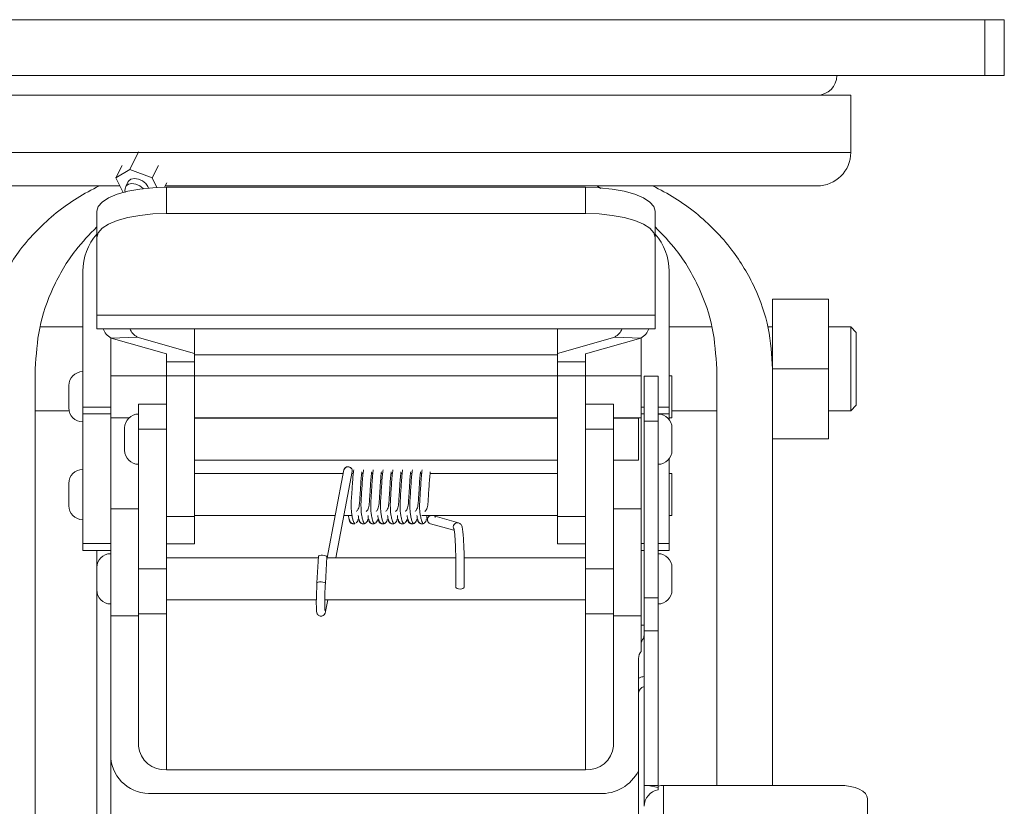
# Model space of a CAD drawing. Header units: inches. Extents: x 0.6 to 16.3, y 0.2 to 11.5.
# Tile 15 of 53: x 7.2 to 9, y 4.5 to 5.9. Entities that reach past the tile are written whole.
import ezdxf

# ---------------------------------------------------------------- set-up
doc = ezdxf.new("R2010")
doc.units = ezdxf.units.IN
doc.header["$MEASUREMENT"] = 0
doc.layers.add('FORMAT', color=7, linetype='Continuous')
doc.styles.add('SLDTEXTSTYLE0', font='TXT', dxfattribs={"width": 0.75})
doc.dimstyles.new('SLDDIMSTYLE1', dxfattribs={"dimtxt": 0.137795, "dimasz": 0.13, "dimexe": 0, "dimexo": 0.0625, "dimgap": 0.034449, "dimtad": 1, "dimdec": 6, "dimlfac": 2, "dimrnd": 1e-09, "dimzin": 12, "dimdsep": 46, "dimlunit": 5, "dimtxsty": 'SLDTEXTSTYLE0', "dimsah": 1, "dimcen": 0.09, "dimadec": 0, "dimazin": 3, "dimtfac": 1, "dimtofl": 0, "dimtmove": 0, "dimatfit": 3, "dimfxl": 0, "dimfrac": 2, "dimtolj": 1, "dimtzin": 12, "dimarcsym": 0})

# ---------------------------------------------------------------- blocks, each defined once
blk = doc.blocks.new('_D_2')
at = {"layer": 'FORMAT'}
for p, q in [((6.6971, 5.8589), (6.4368, 5.8589)), ((6.4762, 5.8589), (6.4762, 2.6089)), ((6.2234, 4.3102), (6.4439, 4.1779)), ((7.3471, 2.6089), (6.4368, 2.6089))]:
    blk.add_line(p, q, dxfattribs=at)
for points in [[(6.4762, 5.8589), (6.4562, 5.7289), (6.4962, 5.7289)], [(6.4762, 2.6089), (6.4962, 2.7389), (6.4562, 2.7389)]]:
    blk.add_solid(points, dxfattribs=at)
at = {"layer": 'FORMAT', "attachment_point": 1, "rotation": 90, "style": 'SLDTEXTSTYLE0'}
for s, insert, char_height in [('2', (6.3341, 4.244), 0.1102), ('1', (6.1915, 4.1626), 0.1102), ('6', (6.2547, 4.0608), 0.1378)]:
    blk.add_mtext(s, dxfattribs=dict(at, insert=insert, char_height=char_height))

msp = doc.modelspace()

# ---------------------------------------------------------------- linework, layer by layer
at = {"color": 7, "linetype": 'Continuous', "lineweight": 15}
for p, q in [((6.77142515, 5.85888746), (8.95142514, 5.85888746)), ((8.95142514, 5.85888746), (8.95142514, 5.75888747)), ((8.95142514, 5.85888746), (8.98642512, 5.85888746)), ((8.98642512, 5.85888746), (8.98642512, 5.75888747)), ((6.77142515, 5.75888747), (8.95142514, 5.75888747)), ((8.95142514, 5.75888747), (8.98642512, 5.75888747)), ((7.01142515, 5.72388749), (8.71142515, 5.72388749)), ((8.71142515, 5.62138745), (8.71142515, 5.72388749)), ((8.71142515, 5.62138745), (8.71142515, 5.72388749)), ((7.01142515, 5.62138745), (7.86142515, 5.62138745)), ((7.43642515, 5.62262471), (7.42054602, 5.59086647)), ((7.86142515, 5.62138745), (8.71142515, 5.62138745)), ((7.40680043, 5.59770853), (7.39572474, 5.57555714)), ((7.39572474, 5.57555714), (7.42054602, 5.59086647)), ((7.42054602, 5.59086647), (7.46067664, 5.57555714)), ((7.47175234, 5.59770853), (7.46067664, 5.57555714)), ((7.40869516, 5.54961636), (7.39572474, 5.57555714)), ((7.46067664, 5.57555714), (7.46921507, 5.55848035)), ((7.40280957, 5.56138754), (7.07142513, 5.56138754)), ((7.41796681, 5.56919217), (7.41354739, 5.56035326)), ((7.48690543, 5.56677748), (7.48295215, 5.55887092)), ((8.65142517, 5.56138754), (7.48421043, 5.56138754)), ((7.48642514, 5.55888749), (7.48642514, 5.51190292)), ((7.48642514, 5.55888749), (8.23642515, 5.55888749)), ((8.23642515, 5.51190292), (8.23642515, 5.55888749)), ((8.2643931, 5.55694506), (8.25665571, 5.56138754)), ((8.2643931, 5.55694506), (8.25665571, 5.56138754)), ((7.36142515, 5.46915038), (7.36142515, 5.51613494)), ((7.48642514, 5.51190292), (8.23642515, 5.51190292)), ((8.36142514, 5.51613494), (8.36142514, 5.46915038)), ((7.36142515, 5.3299178), (7.36142515, 5.46915038)), ((8.36142514, 5.3299178), (8.36142514, 5.46915038)), ((7.33642515, 5.4088875), (7.33642515, 5.16558615)), ((8.38642514, 5.16558615), (8.38642514, 5.4088875)), ((8.67142514, 5.35888751), (8.57142514, 5.35888751)), ((8.57142514, 5.35888751), (8.57142514, 5.23388744)), ((8.67142514, 5.35888751), (8.67142514, 5.23388744)), ((7.36142515, 5.3299178), (8.36142514, 5.3299178)), ((7.36142515, 5.3299178), (7.36142515, 5.30579479)), ((8.36142514, 5.3299178), (8.36142514, 5.30579479)), ((7.33642515, 5.30888751), (7.25950004, 5.30888751)), ((7.33642515, 5.30888751), (7.25950004, 5.30888751)), ((8.46335026, 5.30888751), (8.38642514, 5.30888751)), ((8.46335026, 5.30888751), (8.38642514, 5.30888751)), ((8.57142514, 5.30888751), (8.56335028, 5.30888751)), ((8.57142514, 5.30888751), (8.56335028, 5.30888751)), ((8.71142515, 5.30888751), (8.67142514, 5.30888751)), ((8.71142515, 5.30888751), (8.67142514, 5.30888751)), ((8.72142513, 5.29888745), (8.71142515, 5.30888751)), ((8.72142513, 5.29888745), (8.71142515, 5.30888751)), ((8.71142515, 5.15888752), (8.71142515, 5.30888751)), ((7.36142515, 5.30579479), (8.36142514, 5.30579479)), ((7.36142515, 5.30579479), (8.36142514, 5.30579479)), ((7.38642515, 5.16558615), (7.38642515, 5.28927591)), ((7.43406127, 5.29085227), (7.38707667, 5.28906471)), ((7.38707667, 5.28906471), (7.48642514, 5.2605328)), ((7.53642514, 5.26145444), (7.43406127, 5.29085227)), ((7.53642514, 5.26145444), (7.53642514, 5.30579479)), ((8.18642515, 5.26145444), (8.18642515, 5.30579479)), ((8.28878902, 5.29085227), (8.18642515, 5.26145444)), ((8.23642515, 5.2605328), (8.33577362, 5.28906471)), ((8.33577362, 5.28906471), (8.28878902, 5.29085227)), ((8.33642514, 5.28927591), (8.33642514, 5.16558615)), ((8.72142513, 5.29888745), (8.72142513, 5.16888743)), ((7.48642514, 5.24666152), (7.48642514, 5.2605328)), ((7.53642514, 5.24666152), (7.53642514, 5.26145444)), ((7.53642514, 5.25916134), (8.18642515, 5.25916134)), ((8.18642515, 5.24666152), (8.18642515, 5.26145444)), ((8.23642515, 5.24666152), (8.23642515, 5.2605328)), ((7.48642514, 5.24666152), (7.53642514, 5.24666152)), ((7.48642514, 5.22145627), (7.48642514, 5.24666152)), ((7.53642514, 5.24666152), (7.53642514, 5.22145627)), ((8.18642515, 5.24666152), (8.23642515, 5.24666152)), ((8.18642515, 5.22145627), (8.18642515, 5.24666152)), ((8.23642515, 5.24666152), (8.23642515, 5.22145627)), ((7.25142514, 3.67530423), (7.25142514, 5.23388744)), ((7.48642514, 5.22138748), (7.38642515, 5.22138748)), ((7.48642514, 5.22138748), (7.38642515, 5.22138748)), ((7.53642514, 5.22145627), (7.48642514, 5.22145627)), ((7.48642514, 5.08023374), (7.48642514, 5.22145627)), ((7.53642514, 4.96940474), (7.53642514, 5.22145627)), ((8.18642515, 5.22138748), (7.53642514, 5.22138748)), ((8.18642515, 5.22138748), (7.53642514, 5.22138748)), ((8.23642515, 5.22145627), (8.18642515, 5.22145627)), ((8.18642515, 4.96940474), (8.18642515, 5.22145627)), ((8.23642515, 5.08023374), (8.23642515, 5.22145627)), ((8.33642514, 5.22138748), (8.23642515, 5.22138748)), ((8.33642514, 5.22138748), (8.23642515, 5.22138748)), ((8.36642513, 5.22053521), (8.34142513, 5.22053521)), ((8.36642513, 5.22053521), (8.34142513, 5.22053521)), ((8.34142513, 5.22053521), (8.34142513, 5.14036183)), ((8.36642513, 5.22053521), (8.36642513, 5.14036183)), ((8.39142513, 5.22138748), (8.38642514, 5.22138748)), ((8.39142513, 5.22138748), (8.38642514, 5.22138748)), ((8.39142513, 5.14638741), (8.39142513, 5.22138748)), ((8.47142515, 4.4882681), (8.47142515, 5.23388744)), ((8.67142514, 5.23388744), (8.57142514, 5.23388744)), ((8.57142514, 4.4882681), (8.57142514, 5.23388744)), ((8.67142514, 5.23388744), (8.67142514, 5.10888753)), ((7.31142516, 5.18388745), (7.31142516, 5.20388742)), ((7.31142516, 5.16388748), (7.31142516, 5.18388745)), ((7.33642515, 5.16558615), (7.38642515, 5.16558615)), ((7.33642515, 5.15308619), (7.33642515, 5.16558615)), ((7.38642515, 5.16558615), (7.38642515, 5.15308619)), ((7.48642514, 5.17053522), (7.43642515, 5.17053522)), ((7.48642514, 5.17053522), (7.43642515, 5.17053522)), ((7.43642515, 5.12599438), (7.43642515, 5.17053522)), ((8.28642515, 5.17053522), (8.23642515, 5.17053522)), ((8.28642515, 5.17053522), (8.23642515, 5.17053522)), ((8.28642515, 5.12599438), (8.28642515, 5.17053522)), ((8.33642514, 5.15308619), (8.33642514, 5.16558615)), ((8.33642514, 5.16558615), (8.34142513, 5.16558615)), ((8.36642513, 5.16558615), (8.38642514, 5.16558615)), ((8.38642514, 5.16558615), (8.38642514, 5.15308619)), ((8.71142515, 5.15888752), (8.72142513, 5.16888743)), ((8.71142515, 5.15888752), (8.72142513, 5.16888743)), ((7.25142514, 5.15888752), (7.31193023, 5.15888752)), ((7.25142514, 5.15888752), (7.31193023, 5.15888752)), ((7.38642515, 5.15308619), (7.33642515, 5.15308619)), ((7.33642515, 5.15308619), (7.33642515, 4.92138751)), ((7.38642515, 5.02448829), (7.38642515, 5.15308619)), ((8.33642514, 5.15308619), (8.33642514, 5.02448829)), ((8.34142513, 5.15308619), (8.33642514, 5.15308619)), ((8.38642514, 5.15308619), (8.36642513, 5.15308619)), ((8.38642514, 5.14303524), (8.38642514, 5.15308619)), ((8.39142513, 5.15888752), (8.47142515, 5.15888752)), ((8.39142513, 5.15888752), (8.47142515, 5.15888752)), ((8.67142514, 5.15888752), (8.71142515, 5.15888752)), ((8.67142514, 5.15888752), (8.71142515, 5.15888752)), ((7.38642515, 5.14638741), (7.4194489, 5.14638741)), ((7.38642515, 5.14638741), (7.4194489, 5.14638741)), ((7.53642514, 5.14638741), (8.18642515, 5.14638741)), ((7.53642514, 5.14638741), (8.18642515, 5.14638741)), ((8.18642515, 5.14553514), (7.53642514, 5.14553514)), ((8.18642515, 5.14553514), (7.53642514, 5.14553514)), ((8.28642515, 5.14638741), (8.33642514, 5.14638741)), ((8.28642515, 5.14638741), (8.33642514, 5.14638741)), ((8.33142515, 5.14553514), (8.28642515, 5.14553514)), ((8.33142515, 5.14553514), (8.28642515, 5.14553514)), ((8.33142515, 5.14553514), (8.33142515, 5.07053522)), ((8.36642513, 5.14036183), (8.34142513, 5.14036183)), ((8.34142513, 5.14036183), (8.34142513, 4.82425496)), ((8.36642513, 5.14036183), (8.36642513, 4.82425496)), ((8.38642514, 5.14638741), (8.39142513, 5.14638741)), ((8.38642514, 5.14638741), (8.39142513, 5.14638741)), ((7.41142515, 5.10803526), (7.41142515, 5.12803523)), ((7.43642515, 4.97968214), (7.43642515, 5.12599438)), ((7.43642515, 5.12599438), (7.48642514, 5.12599438)), ((8.28642515, 5.12599438), (8.23642515, 5.12599438)), ((8.28642515, 4.97968214), (8.28642515, 5.12599438)), ((8.39142513, 5.12803523), (8.39142513, 5.08803521)), ((7.41142515, 5.08803521), (7.41142515, 5.10803526)), ((8.67142514, 5.10888753), (8.57142514, 5.10888753)), ((7.48642514, 4.8759944), (7.48642514, 5.08023374)), ((8.23642515, 4.8759944), (8.23642515, 5.08023374)), ((7.53642514, 5.07053522), (8.18642515, 5.07053522)), ((7.53642514, 5.07053522), (8.18642515, 5.07053522)), ((8.28642515, 5.07053522), (8.33142515, 5.07053522)), ((8.28642515, 5.07053522), (8.33142515, 5.07053522)), ((8.38642514, 4.92138751), (8.38642514, 5.0730352)), ((7.80283108, 5.0463875), (7.53642514, 5.0463875)), ((7.80283108, 5.0463875), (7.53642514, 5.0463875)), ((7.80405711, 5.05283657), (7.77415263, 4.89553517)), ((7.78942129, 4.89553517), (7.81879318, 5.05003505)), ((7.8207268, 5.0463875), (7.81809974, 5.0463875)), ((7.8207268, 5.0463875), (7.81809974, 5.0463875)), ((7.8382268, 5.0463875), (7.83576511, 5.0463875)), ((7.8382268, 5.0463875), (7.83576511, 5.0463875)), ((7.8557268, 5.0463875), (7.85326512, 5.0463875)), ((7.8557268, 5.0463875), (7.85326512, 5.0463875)), ((7.8732268, 5.0463875), (7.87076512, 5.0463875)), ((7.8732268, 5.0463875), (7.87076512, 5.0463875)), ((7.8907268, 5.0463875), (7.88826512, 5.0463875)), ((7.8907268, 5.0463875), (7.88826512, 5.0463875)), ((7.9082268, 5.0463875), (7.90576512, 5.0463875)), ((7.9082268, 5.0463875), (7.90576512, 5.0463875)), ((7.9257268, 5.0463875), (7.92326512, 5.0463875)), ((7.9257268, 5.0463875), (7.92326512, 5.0463875)), ((7.9432268, 5.0463875), (7.94076511, 5.0463875)), ((7.9432268, 5.0463875), (7.94076511, 5.0463875)), ((8.18642515, 5.0463875), (7.95826511, 5.0463875)), ((8.18642515, 5.0463875), (7.95826511, 5.0463875)), ((8.39142513, 5.0463875), (8.38642514, 5.0463875)), ((8.39142513, 5.0463875), (8.38642514, 5.0463875)), ((8.39142513, 4.9713875), (8.39142513, 5.0463875)), ((7.31142516, 5.00888746), (7.31142516, 5.0288875)), ((7.38642515, 4.98303519), (7.38642515, 5.02448829)), ((8.33642514, 4.98303519), (8.33642514, 5.02448829)), ((7.31142516, 4.98888749), (7.31142516, 5.00888746)), ((7.43642515, 4.98303519), (7.38642515, 4.98303519)), ((7.43642515, 4.98303519), (7.38642515, 4.98303519)), ((7.38642515, 4.79179529), (7.38642515, 4.98303519)), ((7.43642515, 4.79179529), (7.43642515, 4.97968214)), ((8.33642514, 4.98303519), (8.28642515, 4.98303519)), ((8.33642514, 4.98303519), (8.28642515, 4.98303519)), ((8.28642515, 4.79179529), (8.28642515, 4.97968214)), ((8.33642514, 4.79179529), (8.33642514, 4.98303519)), ((7.53642514, 4.96940474), (7.48642514, 4.96940474)), ((7.53642514, 4.9713875), (7.78857287, 4.9713875)), ((7.53642514, 4.9713875), (7.78857287, 4.9713875)), ((7.53642514, 4.92043998), (7.53642514, 4.96940474)), ((7.80384153, 4.9713875), (7.81844522, 4.9713875)), ((7.80384153, 4.9713875), (7.81844522, 4.9713875)), ((7.94359444, 4.9713875), (8.18642515, 4.9713875)), ((7.94359444, 4.9713875), (8.18642515, 4.9713875)), ((7.95901045, 4.95667547), (8.00055305, 4.94496896)), ((7.96307892, 4.97111317), (7.96134477, 4.9713875)), ((8.00941046, 4.9580572), (7.96307892, 4.97111317)), ((8.18642515, 4.96940474), (8.23642515, 4.96940474)), ((8.18642515, 4.92043998), (8.18642515, 4.96940474)), ((8.38642514, 4.9713875), (8.39142513, 4.9713875)), ((8.38642514, 4.9713875), (8.39142513, 4.9713875)), ((7.33642515, 4.92138751), (7.38642515, 4.92138751)), ((7.33642515, 4.90888747), (7.33642515, 4.92138751)), ((7.53642514, 4.92043998), (7.48642514, 4.92043998)), ((8.18642515, 4.92043998), (8.23642515, 4.92043998)), ((8.33642514, 4.92138751), (8.34142513, 4.92138751)), ((8.36642513, 4.92138751), (8.38642514, 4.92138751)), ((8.38642514, 4.92138751), (8.38642514, 4.90888747)), ((7.38642515, 4.90888747), (7.33642515, 4.90888747)), ((7.36142515, 4.87803517), (7.36142515, 4.90888747)), ((8.34142513, 4.90888747), (8.33642514, 4.90888747)), ((8.38642514, 4.90888747), (8.36642513, 4.90888747)), ((7.75833199, 4.89553517), (7.48642514, 4.89553517)), ((7.75833199, 4.89553517), (7.48642514, 4.89553517)), ((7.75850293, 4.89851972), (7.75576413, 4.85070027)), ((7.77073959, 4.84984257), (7.77347838, 4.89766203)), ((8.00428501, 4.89553517), (7.77335657, 4.89553517)), ((8.00428501, 4.89553517), (7.77335657, 4.89553517)), ((8.23642515, 4.89553517), (8.01930194, 4.89553517)), ((8.23642515, 4.89553517), (8.01930194, 4.89553517)), ((7.36142515, 4.85803521), (7.36142515, 4.87803517)), ((7.43642515, 4.8759944), (7.48642514, 4.8759944)), ((7.48642514, 4.79553517), (7.48642514, 4.8759944)), ((8.28642515, 4.8759944), (8.23642515, 4.8759944)), ((8.23642515, 4.79553517), (8.23642515, 4.8759944)), ((8.39142513, 4.87803517), (8.39142513, 4.83803516)), ((7.36142515, 4.83803516), (7.36142515, 4.85803521)), ((7.36142515, 3.61988938), (7.36142515, 4.83803516)), ((7.48642514, 4.82053517), (7.75467944, 4.82053517)), ((7.48642514, 4.82053517), (7.75467944, 4.82053517)), ((7.76965934, 4.82053517), (8.23642515, 4.82053517)), ((7.76965934, 4.82053517), (8.23642515, 4.82053517)), ((7.771167, 4.79951529), (7.77516308, 4.82053517)), ((8.36642513, 4.82425496), (8.34142513, 4.82425496)), ((8.34142513, 4.82425496), (8.34142513, 4.76494262)), ((8.36642513, 4.82425496), (8.36642513, 4.76494262)), ((7.43642515, 4.79553517), (7.48642514, 4.79553517)), ((7.43642515, 4.79553517), (7.48642514, 4.79553517)), ((7.48642514, 4.79553517), (7.48642514, 4.51617969)), ((8.23642515, 4.79553517), (8.28642515, 4.79553517)), ((8.23642515, 4.79553517), (8.28642515, 4.79553517)), ((8.23642515, 4.51617969), (8.23642515, 4.79553517)), ((7.38642515, 4.79179529), (7.43642515, 4.79179529)), ((7.38642515, 4.53738084), (7.38642515, 4.79179529)), ((7.43642515, 4.55858207), (7.43642515, 4.79179529)), ((8.33642514, 4.79179529), (8.28642515, 4.79179529)), ((8.28642515, 4.55858207), (8.28642515, 4.79179529)), ((8.33642514, 4.72818728), (8.33642514, 4.79179529)), ((8.34142513, 4.77484713), (8.33642514, 4.77484713)), ((8.34142513, 4.77484713), (8.33642514, 4.77484713)), ((8.36642513, 4.76494262), (8.34142513, 4.76494262)), ((8.34142513, 4.76494262), (8.34142513, 4.4882681)), ((8.36642513, 4.76494262), (8.36642513, 4.4882681)), ((8.36642513, 4.76494262), (8.36642513, 4.4845244)), ((8.33142515, 4.67900545), (8.33142515, 4.71556646)), ((8.33142515, 4.65282378), (8.33142515, 4.67900545)), ((8.33142515, 4.27093752), (8.33142515, 4.65282378)), ((7.38642515, 4.53738084), (7.38642515, 3.61501187)), ((8.23642515, 4.51617969), (7.48642514, 4.51617969)), ((8.36642513, 4.4882681), (8.34142513, 4.4882681)), ((8.34142513, 4.4882681), (8.34142513, 4.45745162)), ((8.34213228, 4.4882681), (8.34142513, 4.4882681)), ((8.34142513, 4.4882681), (8.34142513, 4.4876455)), ((8.37642515, 4.4882681), (8.69142518, 4.4882681)), ((8.37642515, 4.4882681), (8.37642515, 4.2512182)), ((7.46142514, 4.47377723), (8.26142515, 4.47377723)), ((8.74142517, 4.27492318), (8.74142517, 4.46456311))]:
    msp.add_line(p, q, dxfattribs=at)
at = {"color": 7, "linetype": 'Continuous', "lineweight": 15, "flags": 128}
for points in [[(7.41796681, 5.56919217), (7.41860788, 5.57024786), (7.42269426, 5.57331346), (7.42878427, 5.57438998), (7.43595079, 5.57331346), (7.4431028, 5.57024786), (7.44915141, 5.56565989), (7.45317586, 5.56024781), (7.45423357, 5.55744548)], [(7.36142515, 5.51613494), (7.36382697, 5.52447563), (7.37094019, 5.53249571), (7.38249145, 5.53988704), (7.3980368, 5.54636553), (7.41697887, 5.55168243), (7.4385897, 5.55563314), (7.46203886, 5.55806602), (7.48642514, 5.55888749)], [(7.36142515, 5.51613494), (7.36382697, 5.52447563), (7.37094019, 5.53249571), (7.38249145, 5.53988704), (7.3980368, 5.54636553), (7.41697887, 5.55168243), (7.4385897, 5.55563314), (7.46203886, 5.55806602), (7.48642514, 5.55888749)], [(7.41353991, 5.5603383), (7.41418846, 5.5614091), (7.41827484, 5.56447469), (7.42436485, 5.56555121), (7.43153138, 5.56447469), (7.43868338, 5.5614091), (7.44473199, 5.55682098), (7.44506932, 5.55647984)], [(8.23642515, 5.55888749), (8.26081143, 5.55806602), (8.28426059, 5.55563314), (8.30587142, 5.55168243), (8.32481349, 5.54636553), (8.34035884, 5.53988704), (8.3519101, 5.53249571), (8.35902332, 5.52447563), (8.36142514, 5.51613494)], [(8.23642515, 5.55888749), (8.26081143, 5.55806602), (8.28426059, 5.55563314), (8.30587142, 5.55168243), (8.32481349, 5.54636553), (8.34035884, 5.53988704), (8.3519101, 5.53249571), (8.35902332, 5.52447563), (8.36142514, 5.51613494)], [(7.48642514, 5.51190292), (7.46203886, 5.51108131), (7.4385897, 5.50864858), (7.41697887, 5.50469771), (7.3980368, 5.49938096), (7.38249145, 5.49290233), (7.37094019, 5.485511), (7.36382697, 5.47749092), (7.36142515, 5.46915038)], [(7.48642514, 5.51190292), (7.46203886, 5.51108131), (7.4385897, 5.50864858), (7.41697887, 5.50469771), (7.3980368, 5.49938096), (7.38249145, 5.49290233), (7.37094019, 5.485511), (7.36382697, 5.47749092), (7.36142515, 5.46915038)], [(8.36142514, 5.46915038), (8.35902332, 5.47749092), (8.3519101, 5.485511), (8.34035884, 5.49290233), (8.32481349, 5.49938096), (8.30587142, 5.50469771), (8.28426059, 5.50864858), (8.26081143, 5.51108131), (8.23642515, 5.51190292)], [(8.36142514, 5.46915038), (8.35902332, 5.47749092), (8.3519101, 5.485511), (8.34035884, 5.49290233), (8.32481349, 5.49938096), (8.30587142, 5.50469771), (8.28426059, 5.50864858), (8.26081143, 5.51108131), (8.23642515, 5.51190292)], [(7.75850293, 4.89851972), (7.75903336, 4.89925378), (7.76062329, 4.89987579), (7.76303036, 4.90022595), (7.7658881, 4.90025118), (7.76876146, 4.89994743), (7.77121298, 4.89936107), (7.77286945, 4.89858132), (7.77347869, 4.89772693), (7.77347838, 4.89766203)], [(7.75576435, 4.85070408), (7.75629457, 4.8514344), (7.7578845, 4.85205633), (7.76029156, 4.85240657), (7.7631493, 4.85243172), (7.76602266, 4.85212798), (7.76847418, 4.85154169), (7.77013066, 4.85076194), (7.77073989, 4.84990747), (7.77073953, 4.84984147)], [(8.01905842, 4.84291493), (8.01865234, 4.84165324), (8.01716852, 4.84058185), (8.01483287, 4.83986393), (8.01200096, 4.83960866), (8.00910393, 4.83985498), (8.00658282, 4.84056543), (8.00482145, 4.84163175), (8.00408798, 4.84289168), (8.00407654, 4.843127)], [(8.33142515, 4.67900545), (8.33160236, 4.67966611), (8.33212984, 4.68031106), (8.33299509, 4.68092522), (8.33417768, 4.68149399), (8.33564969, 4.68200395), (8.3373763, 4.68244306), (8.33931675, 4.682801), (8.34142513, 4.68306917)], [(8.33142515, 4.67900545), (8.33160236, 4.67966611), (8.33212984, 4.68031106), (8.33299509, 4.68092522), (8.33417768, 4.68149399), (8.33564969, 4.68200395), (8.3373763, 4.68244306), (8.33931675, 4.682801), (8.34142513, 4.68306917)], [(8.74142517, 4.46456311), (8.74046444, 4.46918775), (8.73761914, 4.47363464), (8.73299861, 4.47773293), (8.72678046, 4.48132505), (8.71920367, 4.48427309), (8.71055931, 4.48646368), (8.70117965, 4.48781263), (8.69142518, 4.4882681)], [(8.74142517, 4.46456311), (8.74046444, 4.46918775), (8.73761914, 4.47363464), (8.73299861, 4.47773293), (8.72678046, 4.48132505), (8.71920367, 4.48427309), (8.71055931, 4.48646368), (8.70117965, 4.48781263), (8.69142518, 4.4882681)]]:
    msp.add_lwpolyline(points, dxfattribs=at)
at = {"color": 7, "linetype": 'Continuous', "lineweight": 15}
for centre, radius, start, end in [((8.65142515, 5.75888749), 0.035, 270, 360), ((8.65142515, 5.62138749), 0.06, 270, 0), ((7.43642515, 5.40888749), 0.1, 138.59037789, 180), ((8.28642515, 5.40888749), 0.1, 0, 41.40962211), ((7.40244006, 5.31663959), 0.03156592, 200.09394533, 240.87556195), ((7.44571674, 5.3148715), 0.02669782, 199.87563269, 244.11476047), ((8.27713355, 5.3148715), 0.02669782, 295.88523953, 340.12436731), ((8.32041023, 5.31663959), 0.03156592, 299.12443805, 339.90605466), ((7.33642515, 5.20388749), 0.025, 90, 180), ((7.33642515, 5.16388749), 0.025, 180, 270), ((7.43642515, 5.12803519), 0.025, 90, 180), ((8.36642515, 5.12803519), 0.025, 0, 90), ((7.43642515, 5.08803519), 0.025, 180, 270), ((8.36642515, 5.08803519), 0.025, 270, 0), ((7.33642515, 5.02888749), 0.025, 90, 180), ((7.81136864, 5.05113857), 0.00750611, 351.54598488, 166.92556685), ((7.81108391, 5.05135382), 0.00718154, 87.27653858, 168.08459432), ((7.81151046, 5.05115882), 0.00736892, 351.22808553, 90.66332407), ((7.33642515, 4.98888749), 0.025, 180, 270), ((7.96105814, 4.96389199), 0.00750142, 92.27233715, 254.1586278), ((8.0073905, 4.95083227), 0.00750189, 74.0634661, 211.77211513), ((7.38642515, 4.87803519), 0.025, 90, 180), ((8.36642515, 4.87803519), 0.025, 0, 90), ((7.38642515, 4.83803519), 0.025, 180, 270), ((8.36642515, 4.83803519), 0.025, 270, 0), ((7.76439149, 4.80076499), 0.00688977, 349.52294041, 37.70692243), ((8.34485678, 4.65227817), 0.01344271, 104.7901425, 177.67386951), ((7.48291491, 4.56272115), 0.04667365, 185.08775208, 274.31317644), ((8.23993539, 4.56272115), 0.04667365, 265.68682356, 354.91224792), ((7.45615994, 4.5435896), 0.07001064, 185.08784894, 274.313047), ((8.26530562, 4.54759352), 0.07391822, 266.99077207, 333.44373201), ((8.3724222, 4.45315171), 0.04637499, 130.7796767, 131.94373186), ((8.37302592, 4.44941056), 0.03163195, 102.04470302, 177.4566722), ((8.37640656, 4.44884668), 0.03942142, 89.97298235, 104.6668463)]:
    msp.add_arc(centre, radius, start, end, dxfattribs=at)
msp.add_ellipse((8.34642515, 4.71556646), major_axis=(0, 0.01693262), ratio=0.8858641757, start_param=0.7297276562, end_param=1.5707963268, dxfattribs=at)
for points, knots in [([(7.15142515, 5.23388749), (7.15287828, 5.25814508), (7.15578454, 5.30666025), (7.18102917, 5.38016858), (7.22397506, 5.45207993), (7.28727968, 5.5162659), (7.33860102, 5.54817689), (7.36619456, 5.56138749)], [0, 0, 0, 0, 0.1866666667, 0.3733333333, 0.56, 0.78, 1, 1, 1, 1]), ([(7.15142515, 5.23388749), (7.15287828, 5.25814508), (7.15578454, 5.30666025), (7.18102917, 5.38016858), (7.22397506, 5.45207993), (7.28727968, 5.5162659), (7.33860102, 5.54817689), (7.36619456, 5.56138749)], [0, 0, 0, 0, 0.1866666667, 0.3733333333, 0.56, 0.78, 1, 1, 1, 1]), ([(7.41376922, 5.56022038), (7.41313734, 5.55886134), (7.41173404, 5.55584316), (7.41163848, 5.55198674), (7.41236857, 5.54998526), (7.41247553, 5.54969204)], [0, 0, 0, 0, 0.4114600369, 0.9137782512, 1, 1, 1, 1]), ([(8.57142515, 5.23388749), (8.56997201, 5.25814508), (8.56706575, 5.30666025), (8.54182112, 5.38016858), (8.49887523, 5.45207993), (8.43557062, 5.5162659), (8.38424928, 5.54817689), (8.35665573, 5.56138749)], [0, 0, 0, 0, 0.1866666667, 0.3733333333, 0.56, 0.78, 1, 1, 1, 1]), ([(8.57142515, 5.23388749), (8.56997201, 5.25814508), (8.56706575, 5.30666025), (8.54182112, 5.38016858), (8.49887523, 5.45207993), (8.43557062, 5.5162659), (8.38424928, 5.54817689), (8.35665573, 5.56138749)], [0, 0, 0, 0, 0.1866666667, 0.3733333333, 0.56, 0.78, 1, 1, 1, 1]), ([(7.25142514, 5.23388744), (7.25293497, 5.25835872), (7.25600892, 5.30818121), (7.28147963, 5.38047045), (7.31702385, 5.44179924), (7.34844918, 5.47445687), (7.36142515, 5.48794168)], [0, 0, 0, 0, 0.2613313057, 0.5320595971, 0.8067805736, 1, 1, 1, 1]), ([(7.25142514, 5.23388744), (7.25293497, 5.25835872), (7.25600892, 5.30818121), (7.28147963, 5.38047045), (7.31702385, 5.44179924), (7.34844918, 5.47445687), (7.36142515, 5.48794168)], [0, 0, 0, 0, 0.2613313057, 0.5320595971, 0.8067805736, 1, 1, 1, 1]), ([(8.47142515, 5.23388744), (8.46991532, 5.25835872), (8.46684137, 5.30818121), (8.44137066, 5.38047045), (8.40582644, 5.44179924), (8.37440112, 5.47445687), (8.36142514, 5.48794168)], [0, 0, 0, 0, 0.2613313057, 0.5320595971, 0.8067805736, 1, 1, 1, 1]), ([(8.47142515, 5.23388744), (8.46991532, 5.25835872), (8.46684137, 5.30818121), (8.44137066, 5.38047045), (8.40582644, 5.44179924), (8.37440112, 5.47445687), (8.36142514, 5.48794168)], [0, 0, 0, 0, 0.2613313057, 0.5320595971, 0.8067805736, 1, 1, 1, 1]), ([(7.82164618, 5.05323748), (7.82140682, 5.05173741), (7.82094421, 5.04883818), (7.82007481, 5.04043774), (7.81920799, 5.02865787), (7.81834528, 5.01488467), (7.81724029, 4.99829894), (7.81662512, 4.98275432), (7.81855977, 4.96991871), (7.82029911, 4.96299626), (7.82194553, 4.95786649), (7.82323788, 4.95727236), (7.82391782, 4.95695978)], [0, 0, 0, 0, 0.08230683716, 0.15907650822, 0.28921413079, 0.39399132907, 0.47388414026, 0.66590935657, 0.73756254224, 0.81731690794, 0.90388560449, 1, 1, 1, 1]), ([(7.82652237, 4.9783505), (7.82770137, 4.97979922), (7.83041354, 4.98313189), (7.83173407, 4.99022935), (7.8322589, 4.99728455), (7.83267877, 5.00412102), (7.83330773, 5.01393444), (7.83414646, 5.02729671), (7.83492046, 5.03839929), (7.83566018, 5.04596752), (7.83601956, 5.04839015), (7.83620411, 5.04963422)], [0, 0, 0, 0, 0.10896266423, 0.25065970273, 0.30922824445, 0.36005280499, 0.47153567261, 0.61579558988, 0.79129952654, 0.89282795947, 1, 1, 1, 1]), ([(7.83914618, 5.05323748), (7.83890682, 5.05173741), (7.83844421, 5.04883818), (7.83757481, 5.04043774), (7.836708, 5.02865787), (7.83584527, 5.01488467), (7.83474029, 4.99829894), (7.83412513, 4.98275433), (7.83605976, 4.96991871), (7.83779911, 4.96299626), (7.83944554, 4.95786649), (7.84073788, 4.95727236), (7.84141782, 4.95695978)], [0, 0, 0, 0, 0.0823068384, 0.1590765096, 0.2892141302, 0.3939913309, 0.4738841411, 0.6659093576, 0.7375625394, 0.8173169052, 0.903885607, 1, 1, 1, 1]), ([(7.84402237, 4.9783505), (7.84520137, 4.97979922), (7.84791354, 4.98313189), (7.84923407, 4.99022935), (7.8497589, 4.99728455), (7.85017877, 5.00412102), (7.85080773, 5.01393444), (7.85164646, 5.02729671), (7.85242046, 5.03839929), (7.85316018, 5.04596752), (7.85351956, 5.04839015), (7.85370412, 5.04963422)], [0, 0, 0, 0, 0.1089626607, 0.2506597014, 0.3092282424, 0.360052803, 0.4715356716, 0.6157955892, 0.7912995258, 0.8928279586, 1, 1, 1, 1]), ([(7.85664618, 5.05323748), (7.85640682, 5.05173741), (7.85594421, 5.04883818), (7.85507481, 5.04043774), (7.854208, 5.02865787), (7.85334527, 5.01488467), (7.85224029, 4.99829894), (7.85162513, 4.98275433), (7.85355977, 4.96991871), (7.85529911, 4.96299626), (7.85694553, 4.95786649), (7.85823788, 4.95727236), (7.85891782, 4.95695978)], [0, 0, 0, 0, 0.0823068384, 0.15907650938, 0.28921413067, 0.3939913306, 0.4738841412, 0.66590935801, 0.73756254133, 0.81731690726, 0.90388560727, 1, 1, 1, 1]), ([(7.86152237, 4.9783505), (7.86270137, 4.97979922), (7.86541354, 4.98313189), (7.86673407, 4.99022935), (7.86725889, 4.99728455), (7.86767877, 5.00412102), (7.86830773, 5.01393444), (7.86914647, 5.02729671), (7.86992046, 5.03839929), (7.87066018, 5.04596752), (7.87101956, 5.04839015), (7.87120412, 5.04963422)], [0, 0, 0, 0, 0.1089626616, 0.2506597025, 0.309228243, 0.3600528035, 0.4715356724, 0.6157955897, 0.7912995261, 0.8928279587, 1, 1, 1, 1]), ([(7.87414618, 5.05323748), (7.87390682, 5.05173741), (7.87344421, 5.04883818), (7.87257481, 5.04043774), (7.871708, 5.02865787), (7.87084527, 5.01488467), (7.86974029, 4.99829894), (7.86912513, 4.98275433), (7.87105977, 4.96991871), (7.87279911, 4.96299626), (7.87444553, 4.95786649), (7.87573788, 4.95727236), (7.87641782, 4.95695978)], [0, 0, 0, 0, 0.0823068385, 0.1590765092, 0.2892141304, 0.3939913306, 0.4738841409, 0.6659093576, 0.7375625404, 0.8173169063, 0.903885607, 1, 1, 1, 1]), ([(7.87902237, 4.9783505), (7.88020136, 4.97979922), (7.88291354, 4.98313189), (7.88423407, 4.99022935), (7.88475889, 4.99728455), (7.88517877, 5.00412102), (7.88580773, 5.01393444), (7.88664646, 5.02729671), (7.88742046, 5.03839929), (7.88816018, 5.04596752), (7.88851956, 5.04839015), (7.88870412, 5.04963422)], [0, 0, 0, 0, 0.1089626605, 0.2506597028, 0.3092282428, 0.3600528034, 0.4715356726, 0.6157955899, 0.7912995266, 0.8928279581, 1, 1, 1, 1]), ([(7.89164618, 5.05323748), (7.89140682, 5.05173741), (7.89094421, 5.04883818), (7.89007481, 5.04043774), (7.889208, 5.02865787), (7.88834527, 5.01488467), (7.88724029, 4.99829894), (7.88662513, 4.98275433), (7.88855977, 4.96991871), (7.89029911, 4.96299626), (7.89194553, 4.95786649), (7.89323788, 4.95727236), (7.89391782, 4.95695978)], [0, 0, 0, 0, 0.0823068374, 0.1590765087, 0.2892141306, 0.3939913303, 0.4738841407, 0.6659093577, 0.7375625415, 0.8173169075, 0.9038856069, 1, 1, 1, 1]), ([(7.89652237, 4.9783505), (7.89770136, 4.97979922), (7.90041354, 4.98313189), (7.90173406, 4.99022935), (7.9022589, 4.99728455), (7.90267877, 5.00412102), (7.90330773, 5.01393444), (7.90414647, 5.02729671), (7.90492046, 5.03839929), (7.90566018, 5.04596752), (7.90601957, 5.04839015), (7.90620412, 5.04963422)], [0, 0, 0, 0, 0.108962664, 0.2506597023, 0.3092282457, 0.3600528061, 0.471535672, 0.6157955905, 0.7912995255, 0.8928279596, 1, 1, 1, 1]), ([(7.90914618, 5.05323748), (7.90890682, 5.05173741), (7.90844421, 5.04883818), (7.90757481, 5.04043774), (7.906708, 5.02865787), (7.90584527, 5.01488467), (7.9047403, 4.99829894), (7.90412513, 4.98275433), (7.90605976, 4.96991871), (7.90779911, 4.96299626), (7.90944554, 4.95786649), (7.91073788, 4.95727236), (7.91141782, 4.95695978)], [0, 0, 0, 0, 0.0823068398, 0.15907651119, 0.28921413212, 0.39399133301, 0.47388414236, 0.6659093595, 0.7375625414, 0.81731690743, 0.9038856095, 1, 1, 1, 1]), ([(7.91402237, 4.9783505), (7.91520136, 4.97979922), (7.91791354, 4.98313189), (7.91923407, 4.99022935), (7.91975889, 4.99728455), (7.92017877, 5.00412102), (7.92080773, 5.01393444), (7.92164647, 5.02729671), (7.92242046, 5.03839929), (7.92316017, 5.04596752), (7.92351956, 5.04839015), (7.92370412, 5.04963422)], [0, 0, 0, 0, 0.1089626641, 0.2506597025, 0.3092282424, 0.3600528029, 0.4715356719, 0.6157955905, 0.7912995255, 0.8928279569, 1, 1, 1, 1]), ([(7.92664617, 5.05323748), (7.92640682, 5.05173741), (7.92594421, 5.04883818), (7.92507481, 5.04043774), (7.924208, 5.02865787), (7.92334527, 5.01488467), (7.9222403, 4.99829894), (7.92162513, 4.98275433), (7.92355976, 4.96991871), (7.92529911, 4.96299626), (7.92694554, 4.95786649), (7.92823788, 4.95727236), (7.92891782, 4.95695978)], [0, 0, 0, 0, 0.08230683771, 0.15907650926, 0.28921413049, 0.39399133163, 0.47388414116, 0.66590935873, 0.7375625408, 0.81731690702, 0.90388560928, 1, 1, 1, 1]), ([(7.93152237, 4.9783505), (7.93270137, 4.97979922), (7.93541354, 4.98313189), (7.93673407, 4.99022935), (7.93725889, 4.99728455), (7.93767877, 5.00412102), (7.93830773, 5.01393444), (7.93914646, 5.02729671), (7.93992047, 5.03839929), (7.94066018, 5.04596752), (7.94101957, 5.04839015), (7.94120412, 5.04963422)], [0, 0, 0, 0, 0.1089626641, 0.2506597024, 0.3092282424, 0.3600528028, 0.4715356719, 0.6157955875, 0.7912995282, 0.8928279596, 1, 1, 1, 1]), ([(7.94414618, 5.05323748), (7.94390682, 5.05173741), (7.94344421, 5.04883818), (7.94257482, 5.04043774), (7.94170799, 5.02865787), (7.94084528, 5.01488467), (7.93974029, 4.99829894), (7.93912511, 4.98275432), (7.94105977, 4.96991871), (7.94279912, 4.96299626), (7.94444553, 4.95786649), (7.94573788, 4.95727236), (7.94641782, 4.95695978)], [0, 0, 0, 0, 0.0823068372, 0.1590765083, 0.2892141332, 0.3939913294, 0.4738841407, 0.6659093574, 0.7375625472, 0.8173169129, 0.9038856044, 1, 1, 1, 1]), ([(7.94902238, 4.9783505), (7.95020137, 4.97979922), (7.95291353, 4.9831319), (7.95423407, 4.99022935), (7.9547589, 4.99728455), (7.95517877, 5.00412102), (7.95580773, 5.01393444), (7.95664646, 5.02729671), (7.95742045, 5.03839929), (7.95816018, 5.04596752), (7.95851957, 5.04839015), (7.95870412, 5.04963422)], [0, 0, 0, 0, 0.1089626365, 0.2506596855, 0.3092282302, 0.3600527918, 0.4715356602, 0.615795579, 0.7912995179, 0.8928279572, 1, 1, 1, 1]), ([(7.81214947, 4.9713875), (7.81231383, 4.96997746), (7.8128185, 4.96564767), (7.81372786, 4.96097322), (7.81455326, 4.9602838), (7.81499041, 4.95991867)], [0, 0, 0, 0, 0.1851125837, 0.5684233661, 1, 1, 1, 1]), ([(7.81349738, 4.96390378), (7.81355277, 4.96327756), (7.8136622, 4.96204067), (7.81437183, 4.96034926), (7.81536813, 4.95893991), (7.81688357, 4.95758005), (7.81891928, 4.9565809), (7.82051402, 4.95649272), (7.82123687, 4.95645275)], [0, 0, 0, 0, 0.1530515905, 0.3023043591, 0.4442394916, 0.5765348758, 0.8080544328, 1, 1, 1, 1]), ([(7.8140054, 4.96438506), (7.8140398, 4.96374359), (7.81410773, 4.96247662), (7.81475475, 4.96072878), (7.8156885, 4.95925908), (7.81712275, 4.9578124), (7.81906422, 4.95673498), (7.82122702, 4.95638863), (7.82282981, 4.95643524), (7.82366786, 4.95689731), (7.82386521, 4.95700612)], [0, 0, 0, 0, 0.1222747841, 0.2415059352, 0.3548965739, 0.4606023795, 0.6456555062, 0.7991836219, 0.9527097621, 1, 1, 1, 1]), ([(7.82575919, 4.9580385), (7.82579145, 4.95805484), (7.82629428, 4.95830966), (7.82708799, 4.95922305), (7.82810728, 4.96062175), (7.82881048, 4.96236349), (7.82892087, 4.96362038), (7.82897675, 4.96425672)], [0, 0, 0, 0, 0.0154856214, 0.2414018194, 0.4837766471, 0.738646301, 1, 1, 1, 1]), ([(7.82964947, 4.9713875), (7.82981383, 4.96997746), (7.8303185, 4.96564767), (7.83122786, 4.96097322), (7.83205326, 4.9602838), (7.83249041, 4.95991867)], [0, 0, 0, 0, 0.185112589, 0.568423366, 1, 1, 1, 1]), ([(7.83099737, 4.96390378), (7.83105277, 4.96327756), (7.8311622, 4.96204067), (7.83187183, 4.96034926), (7.83286813, 4.95893991), (7.83438357, 4.95758005), (7.83641928, 4.9565809), (7.83801402, 4.95649272), (7.83873687, 4.95645275)], [0, 0, 0, 0, 0.15305162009, 0.30230430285, 0.4442394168, 0.57653491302, 0.80805413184, 1, 1, 1, 1]), ([(7.8315054, 4.96438506), (7.83153979, 4.9637436), (7.83160772, 4.96247666), (7.8322548, 4.96072864), (7.83318833, 4.95925957), (7.8346235, 4.95781016), (7.83655935, 4.95674946), (7.83874156, 4.95634541), (7.84089363, 4.95662953), (7.84250799, 4.95730344), (7.84320691, 4.95798733), (7.84325919, 4.9580385)], [0, 0, 0, 0, 0.1060755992, 0.209510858, 0.307879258, 0.3995809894, 0.5601180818, 0.6933066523, 0.8264931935, 0.987019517, 1, 1, 1, 1]), ([(7.84325919, 4.9580385), (7.84329145, 4.95805484), (7.84379428, 4.95830967), (7.84458798, 4.95922305), (7.84560728, 4.96062175), (7.84631048, 4.96236349), (7.84642087, 4.96362038), (7.84647675, 4.96425672)], [0, 0, 0, 0, 0.0154854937, 0.241401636, 0.4837765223, 0.7386462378, 1, 1, 1, 1]), ([(7.84714947, 4.9713875), (7.84731383, 4.96997746), (7.8478185, 4.96564767), (7.84872786, 4.96097322), (7.84955326, 4.9602838), (7.84999041, 4.95991867)], [0, 0, 0, 0, 0.18511258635, 0.56842336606, 1, 1, 1, 1]), ([(7.84849737, 4.96390378), (7.84855277, 4.96327756), (7.8486622, 4.96204067), (7.84937183, 4.96034926), (7.85036813, 4.95893991), (7.85188357, 4.95758005), (7.85391928, 4.9565809), (7.85551402, 4.95649272), (7.85623687, 4.95645275)], [0, 0, 0, 0, 0.1530516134, 0.3023043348, 0.4442394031, 0.5765349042, 0.808054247, 1, 1, 1, 1]), ([(7.8490054, 4.96438506), (7.84903979, 4.9637436), (7.84910772, 4.96247666), (7.8497548, 4.96072864), (7.85068833, 4.95925957), (7.8521235, 4.95781015), (7.85405935, 4.95674946), (7.85624156, 4.95634541), (7.85839363, 4.95662953), (7.86000799, 4.95730344), (7.86070691, 4.95798733), (7.86075919, 4.9580385)], [0, 0, 0, 0, 0.1060756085, 0.2095108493, 0.3078793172, 0.3995809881, 0.5601181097, 0.6933066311, 0.8264932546, 0.9870195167, 1, 1, 1, 1]), ([(7.86075919, 4.9580385), (7.86079145, 4.95805484), (7.86129428, 4.95830966), (7.86208798, 4.95922305), (7.86310728, 4.96062175), (7.86381048, 4.96236349), (7.86392087, 4.96362038), (7.86397675, 4.96425672)], [0, 0, 0, 0, 0.01548560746, 0.24140166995, 0.48377656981, 0.73864625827, 1, 1, 1, 1]), ([(7.86464947, 4.9713875), (7.86481383, 4.96997746), (7.8653185, 4.96564767), (7.86622786, 4.96097322), (7.86705326, 4.9602838), (7.86749041, 4.95991867)], [0, 0, 0, 0, 0.185112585, 0.5684233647, 1, 1, 1, 1]), ([(7.86599737, 4.96390378), (7.86605277, 4.96327756), (7.8661622, 4.96204067), (7.86687183, 4.96034926), (7.86786813, 4.95893991), (7.86938357, 4.95758005), (7.87141928, 4.9565809), (7.87301402, 4.95649272), (7.87373687, 4.95645275)], [0, 0, 0, 0, 0.1530515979, 0.3023042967, 0.4442393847, 0.5765348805, 0.808054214, 1, 1, 1, 1]), ([(7.8665054, 4.96438506), (7.86653979, 4.9637436), (7.86660772, 4.96247666), (7.8672548, 4.96072864), (7.86818834, 4.95925956), (7.86962346, 4.95781022), (7.87155964, 4.95674904), (7.87374067, 4.95634666), (7.87589724, 4.95662443), (7.87757552, 4.95735119), (7.87832882, 4.95810135), (7.87844015, 4.95821222)], [0, 0, 0, 0, 0.1045225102, 0.2064433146, 0.3033715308, 0.3937305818, 0.5519172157, 0.6831556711, 0.8143922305, 0.9725681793, 1, 1, 1, 1]), ([(7.87825919, 4.9580385), (7.87829145, 4.95805484), (7.87879428, 4.95830966), (7.87958798, 4.95922305), (7.88060728, 4.96062175), (7.88131048, 4.96236349), (7.88142087, 4.96362038), (7.88147675, 4.96425672)], [0, 0, 0, 0, 0.0154856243, 0.2414016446, 0.4837766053, 0.7386462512, 1, 1, 1, 1]), ([(7.88214947, 4.9713875), (7.88231383, 4.96997746), (7.8828185, 4.96564767), (7.88372786, 4.96097322), (7.88455326, 4.9602838), (7.88499041, 4.95991867)], [0, 0, 0, 0, 0.1851125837, 0.5684233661, 1, 1, 1, 1]), ([(7.88349737, 4.96390378), (7.88355277, 4.96327756), (7.8836622, 4.96204067), (7.88437183, 4.96034926), (7.88536813, 4.95893991), (7.88688357, 4.95758005), (7.88891928, 4.9565809), (7.89051402, 4.95649272), (7.89123687, 4.95645275)], [0, 0, 0, 0, 0.1530516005, 0.3023042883, 0.4442394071, 0.5765349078, 0.8080542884, 1, 1, 1, 1]), ([(7.8840054, 4.96438506), (7.88403979, 4.9637436), (7.88410772, 4.96247666), (7.8847548, 4.96072864), (7.88568833, 4.95925957), (7.8871235, 4.95781016), (7.88905935, 4.95674946), (7.89124156, 4.95634541), (7.89339363, 4.95662953), (7.89500799, 4.95730344), (7.89570691, 4.95798733), (7.89575919, 4.9580385)], [0, 0, 0, 0, 0.1060756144, 0.2095108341, 0.3078793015, 0.3995810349, 0.5601181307, 0.6933065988, 0.826493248, 0.9870194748, 1, 1, 1, 1]), ([(7.89575919, 4.9580385), (7.89579145, 4.95805484), (7.89629428, 4.95830966), (7.89708798, 4.95922305), (7.89810728, 4.96062175), (7.89881048, 4.96236349), (7.89892087, 4.96362038), (7.89897675, 4.96425672)], [0, 0, 0, 0, 0.0154856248, 0.2414016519, 0.4837765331, 0.7386462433, 1, 1, 1, 1]), ([(7.89964948, 4.9713875), (7.89981383, 4.96997746), (7.9003185, 4.96564767), (7.90122786, 4.96097322), (7.90205326, 4.9602838), (7.90249041, 4.95991867)], [0, 0, 0, 0, 0.1851125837, 0.5684233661, 1, 1, 1, 1]), ([(7.90099737, 4.96390378), (7.90105277, 4.96327756), (7.9011622, 4.96204067), (7.90187183, 4.96034926), (7.90286813, 4.95893991), (7.90438357, 4.95758005), (7.90641928, 4.9565809), (7.90801402, 4.95649272), (7.90873687, 4.95645275)], [0, 0, 0, 0, 0.15305162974, 0.30230438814, 0.44423951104, 0.57653488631, 0.80805411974, 1, 1, 1, 1]), ([(7.9015054, 4.96438506), (7.90153979, 4.9637436), (7.90160772, 4.96247666), (7.9022548, 4.96072864), (7.90318834, 4.95925956), (7.90462346, 4.95781022), (7.90655964, 4.95674904), (7.90874067, 4.95634666), (7.91089724, 4.95662443), (7.91257553, 4.95735119), (7.91332882, 4.95810135), (7.91344015, 4.95821222)], [0, 0, 0, 0, 0.10452250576, 0.20644328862, 0.30337150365, 0.39373059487, 0.55191730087, 0.68315570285, 0.81439220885, 0.97256830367, 1, 1, 1, 1]), ([(7.91325919, 4.9580385), (7.91329145, 4.95805484), (7.91379429, 4.95830966), (7.91458798, 4.95922306), (7.91560728, 4.96062175), (7.91631047, 4.96236349), (7.91642086, 4.96362038), (7.91647675, 4.96425672)], [0, 0, 0, 0, 0.0154858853, 0.2414018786, 0.4837767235, 0.7386462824, 1, 1, 1, 1]), ([(7.91714948, 4.9713875), (7.91731383, 4.96997746), (7.9178185, 4.96564767), (7.91872786, 4.96097322), (7.91955326, 4.9602838), (7.91999041, 4.95991867)], [0, 0, 0, 0, 0.1851125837, 0.5684233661, 1, 1, 1, 1]), ([(7.91849737, 4.96390378), (7.91855277, 4.96327756), (7.9186622, 4.96204067), (7.91937183, 4.96034926), (7.92036813, 4.95893991), (7.92188357, 4.95758005), (7.92391928, 4.9565809), (7.92551402, 4.95649272), (7.92623687, 4.95645275)], [0, 0, 0, 0, 0.1530516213, 0.3023043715, 0.444239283, 0.5765349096, 0.8080541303, 1, 1, 1, 1]), ([(7.9190054, 4.96438506), (7.91903979, 4.9637436), (7.91910772, 4.96247666), (7.9197548, 4.96072864), (7.92068833, 4.95925957), (7.9221235, 4.95781016), (7.92405935, 4.95674946), (7.92624156, 4.95634541), (7.92839363, 4.95662953), (7.930008, 4.95730343), (7.93070691, 4.95798733), (7.93075919, 4.9580385)], [0, 0, 0, 0, 0.10607559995, 0.20951081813, 0.30787928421, 0.39958101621, 0.56011820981, 0.69330667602, 0.82649321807, 0.98701964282, 1, 1, 1, 1]), ([(7.93075919, 4.9580385), (7.93079145, 4.95805484), (7.93129429, 4.95830966), (7.93208798, 4.95922306), (7.93310729, 4.96062175), (7.93381048, 4.96236349), (7.93392086, 4.96362038), (7.93397675, 4.96425672)], [0, 0, 0, 0, 0.0154858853, 0.2414018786, 0.4837767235, 0.7386462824, 1, 1, 1, 1]), ([(7.93464948, 4.9713875), (7.93481383, 4.96997746), (7.9353185, 4.96564767), (7.93622786, 4.96097322), (7.93705326, 4.9602838), (7.93749041, 4.95991867)], [0, 0, 0, 0, 0.1851125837, 0.5684233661, 1, 1, 1, 1]), ([(7.93599737, 4.96390378), (7.93605277, 4.96327756), (7.9361622, 4.96204067), (7.93687184, 4.96034926), (7.93786813, 4.95893991), (7.93938358, 4.95758005), (7.94141928, 4.9565809), (7.94301402, 4.95649272), (7.94373687, 4.95645275)], [0, 0, 0, 0, 0.1530516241, 0.302304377, 0.4442392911, 0.5765349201, 0.8080544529, 1, 1, 1, 1]), ([(7.9365054, 4.96438506), (7.93653979, 4.9637436), (7.93660772, 4.96247666), (7.9372548, 4.96072864), (7.93818833, 4.95925957), (7.9396235, 4.95781016), (7.94155935, 4.95674946), (7.94374156, 4.95634541), (7.94589364, 4.95662953), (7.94750798, 4.95730345), (7.94820691, 4.95798733), (7.9482592, 4.9580385)], [0, 0, 0, 0, 0.10607558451, 0.20951078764, 0.30787923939, 0.39958095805, 0.56011812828, 0.6933065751, 0.82649330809, 0.98701930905, 1, 1, 1, 1]), ([(7.9482592, 4.9580385), (7.94829145, 4.95805484), (7.94879427, 4.95830968), (7.94958799, 4.95922305), (7.95060728, 4.96062175), (7.95131048, 4.96236349), (7.95142087, 4.96362038), (7.95147675, 4.96425672)], [0, 0, 0, 0, 0.0154848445, 0.2414009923, 0.4837760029, 0.7386461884, 1, 1, 1, 1]), ([(7.95214948, 4.9713875), (7.95231415, 4.96998874), (7.95281981, 4.96569358), (7.95343685, 4.96212625), (7.95394176, 4.96145608), (7.95406286, 4.96129534)], [0, 0, 0, 0, 0.268525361, 0.8245581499, 1, 1, 1, 1]), ([(7.95349737, 4.96390378), (7.95354661, 4.96327406), (7.95364089, 4.96206827), (7.95415396, 4.96098174), (7.95439909, 4.96046265)], [0, 0, 0, 0, 0.52224702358, 1, 1, 1, 1]), ([(7.96743266, 4.96796038), (7.96738177, 4.96792359), (7.96725064, 4.96782877), (7.96709034, 4.96919249), (7.96691686, 4.97104539), (7.96688482, 4.9713875)], [0, 0, 0, 0, 0.34082288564, 0.87829397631, 1, 1, 1, 1]), ([(8.01907001, 4.84268496), (8.01915354, 4.84589994), (8.01939725, 4.85527941), (8.01956082, 4.87222892), (8.01943377, 4.89252264), (8.01897488, 4.91170015), (8.01821802, 4.92838251), (8.01720436, 4.94152645), (8.01617421, 4.94873312), (8.01523878, 4.95231317), (8.01404002, 4.95478649), (8.01209382, 4.95697916), (8.01024047, 4.95772374), (8.00941046, 4.9580572)], [0, 0, 0, 0, 0.0679007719, 0.1980955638, 0.3284559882, 0.4588592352, 0.5894764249, 0.7207224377, 0.8540953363, 0.9189412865, 0.9537880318, 0.9793042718, 1, 1, 1, 1]), ([(8.00102604, 4.94722115), (8.00107941, 4.94704964), (8.00123318, 4.94655545), (8.00197801, 4.94232061), (8.00280983, 4.93366396), (8.00363212, 4.92000824), (8.00422988, 4.90264068), (8.0045347, 4.88311235), (8.00450964, 4.86336619), (8.00427534, 4.85012927), (8.00409547, 4.84379404), (8.00407637, 4.84312165)], [0, 0, 0, 0, 0.0514673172, 0.1482954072, 0.2735920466, 0.4131300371, 0.5566516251, 0.7013118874, 0.8463209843, 0.9836894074, 1, 1, 1, 1]), ([(7.75576413, 4.85070027), (7.75563005, 4.84822624), (7.75523697, 4.84097379), (7.75476786, 4.82828721), (7.75451652, 4.8147005), (7.75468449, 4.80386598), (7.754961, 4.79956566), (7.7556979, 4.79626944), (7.7570844, 4.79393408), (7.75895409, 4.79225384), (7.76153754, 4.79121137), (7.76435207, 4.7911886), (7.76675816, 4.79207304), (7.7684752, 4.79340229), (7.769558, 4.79478521), (7.77022123, 4.79606449), (7.77078693, 4.79763262), (7.77100935, 4.79873437), (7.771167, 4.79951529)], [0, 0, 0, 0, 0.0753977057, 0.2210233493, 0.3673653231, 0.514501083, 0.666084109, 0.7140114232, 0.7379976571, 0.7643294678, 0.7929392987, 0.822149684, 0.8485956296, 0.8708600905, 0.8911356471, 0.9111429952, 0.937017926, 1, 1, 1, 1]), ([(7.77000836, 4.8011025), (7.77001059, 4.80109335), (7.77003851, 4.80097904), (7.7698936, 4.80178195), (7.76971901, 4.80437242), (7.76953881, 4.81090454), (7.76962288, 4.82185048), (7.77001595, 4.83584707), (7.77050047, 4.84521791), (7.77073959, 4.84984257)], [0, 0, 0, 0, 0.0053708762, 0.0670949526, 0.1786921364, 0.3524324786, 0.5634806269, 0.7845704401, 1, 1, 1, 1]), ([(8.33642515, 4.7448743), (8.33747255, 4.7468189), (8.3385661, 4.74874464), (8.34051633, 4.75271974), (8.34142515, 4.75484592), (8.34142515, 4.75703086)], [0, 0, 0, 0, 0.5, 0.5, 1, 1, 1, 1]), ([(8.33642515, 4.7448743), (8.33747255, 4.7468189), (8.3385661, 4.74874464), (8.34051633, 4.75271974), (8.34142515, 4.75484592), (8.34142515, 4.75703086)], [0, 0, 0, 0, 0.5, 0.5, 1, 1, 1, 1]), ([(8.34142515, 4.48764549), (8.34142515, 4.48205629), (8.34142515, 4.47573238), (8.34142515, 4.46328402), (8.34142515, 4.45705836), (8.34142515, 4.45081423)], [0, 0, 0, 0, 0.5, 0.5, 1, 1, 1, 1]), ([(8.34213229, 4.48826811), (8.34647892, 4.48826811), (8.35069514, 4.48781589), (8.35882445, 4.4864455), (8.36267152, 4.48553363), (8.36642515, 4.48452443)], [0, 0, 0, 0, 0.5, 0.5, 1, 1, 1, 1])]:
    msp.add_open_spline(points, degree=3, knots=knots, dxfattribs=at)
msp.add_open_spline([(8.36642515, 4.48452443), (8.36642515, 4.48278208), (8.36642515, 4.48135433), (8.36642515, 4.48034613)], degree=3, dxfattribs=at)

# ---------------------------------------------------------------- dimensions: what is measured, and where the dimension line sits
at = {"layer": 'FORMAT'}
dim = msp.add_linear_dim(base=(6.47616216, 2.60888749), p1=(6.73642515, 5.85888749), p2=(7.38642515, 2.60888749), angle=90, dimstyle='SLDDIMSTYLE1', dxfattribs=at)
dim.commit()
dim.dimension.update_dxf_attribs({"geometry": '_D_2', "text_midpoint": (6.47616216, 4.19312947), "dimtype": 160})

doc.saveas('drawing.dxf')
